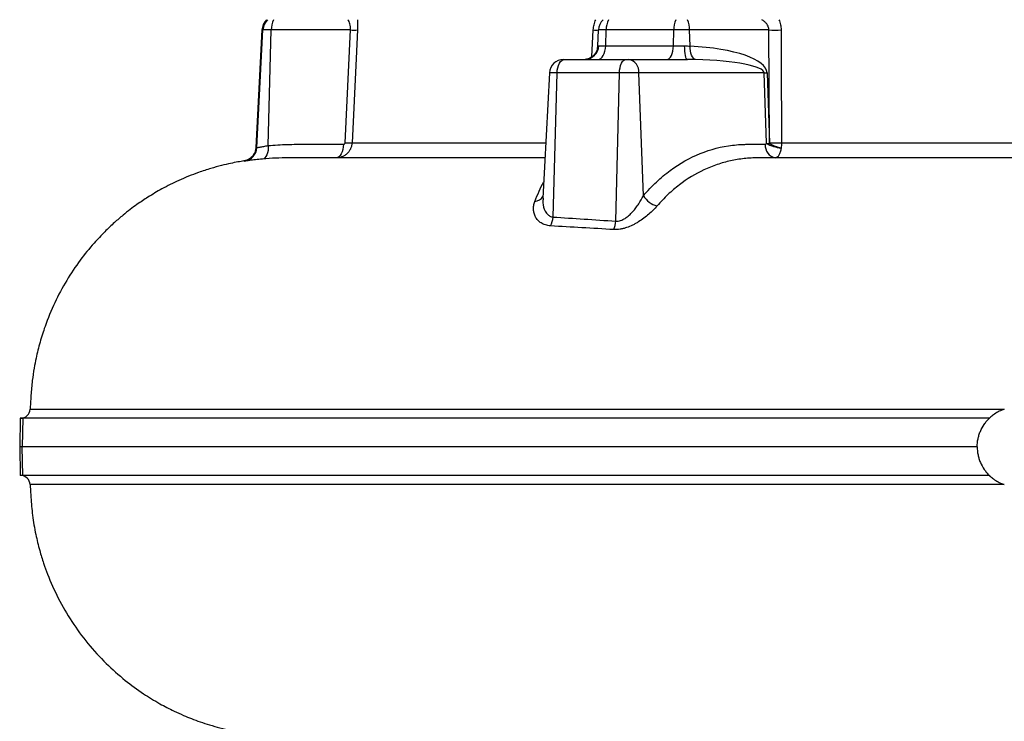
# Model space of a CAD drawing. Header units: millimetres. Extents: x 1899 to 3087, y 857 to 4238.
# Tile 2 of 10: x 1899 to 2519, y 1332 to 1774. Entities that reach past the tile are written whole.
import ezdxf

# ---------------------------------------------------------------- set-up
doc = ezdxf.new("R2010")
doc.units = ezdxf.units.MM
doc.header["$LTSCALE"] = 2

msp = doc.modelspace()

# ---------------------------------------------------------------- linework, layer by layer
at = {"color": 7, "linetype": 'Continuous', "lineweight": 25}
for p, q in [((2051.83, 1767.7), (2047.95, 1693.63)), ((2048.58, 1693.59), (2052.46, 1767.7)), ((2057.7, 1767.7), (2052.46, 1767.7)), ((2055.79, 1694.9), (2057.7, 1767.7)), ((2107.61, 1767.7), (2057.7, 1767.7)), ((2104.22, 1696.65), (2107.61, 1767.7)), ((2263.29, 1757.49), (2263.82, 1767.7)), ((2268.61, 1767.7), (2263.82, 1767.7)), ((2268.32, 1757.7), (2268.61, 1767.7)), ((2311.18, 1767.7), (2268.61, 1767.7)), ((2310.94, 1757.7), (2311.18, 1767.7)), ((2321.2, 1767.7), (2311.18, 1767.7)), ((2321.47, 1757.49), (2321.2, 1767.7)), ((2371.11, 1767.7), (2321.2, 1767.7)), ((2371.45, 1696.65), (2371.11, 1767.7)), ((2263.9, 1757.7), (2268.32, 1757.7)), ((2268.32, 1757.7), (2310.94, 1757.7)), ((2310.94, 1757.7), (2318.04, 1757.7)), ((2241.85, 1749.17), (2242.52, 1749.17)), ((2242.52, 1749.17), (2281.13, 1749.17)), ((2281.13, 1749.17), (2282.84, 1749.17)), ((2282.84, 1749.17), (2319.75, 1749.17)), ((2232.86, 1740.64), (2228.73, 1661.8)), ((2235.16, 1649.9), (2237.71, 1740.64)), ((2276.97, 1740.64), (2237.71, 1740.64)), ((2274.7, 1647.34), (2276.97, 1740.64)), ((2289.19, 1740.64), (2276.97, 1740.64)), ((2292.06, 1663.29), (2289.19, 1740.64)), ((2368.1, 1740.64), (2289.19, 1740.64)), ((2369.52, 1696.32), (2368.1, 1740.64)), ((2369.96, 1740.64), (2371.39, 1696.32)), ((2374.47, 1687.17), (2364.23, 1687.17)), ((2040.49, 1685.22), (2040.56, 1685.22)), ((1899.53, 1523.17), (1899.22, 1505.17)), ((1901.1, 1523.17), (1899.53, 1523.17)), ((1901.1, 1523.17), (1900.79, 1505.17)), ((2509.97, 1523.17), (1901.1, 1523.17)), ((1899.22, 1505.17), (1899.53, 1487.17)), ((1900.79, 1505.17), (1899.22, 1505.17)), ((1901.1, 1487.17), (1900.79, 1505.17)), ((2502.32, 1505.17), (1900.79, 1505.17)), ((1901.1, 1487.17), (1899.53, 1487.17)), ((2509.97, 1487.17), (1901.1, 1487.17))]:
    msp.add_line(p, q, dxfattribs=at)
at = {"color": 8, "linetype": 'Continuous', "lineweight": 25}
for p, q in [((2052.46, 1767.7), (2051.83, 1767.7)), ((2259.65, 1750.76), (2260.53, 1767.7)), ((2237.71, 1740.64), (2232.86, 1740.64)), ((2047.95, 1693.63), (2048.58, 1693.59))]:
    msp.add_line(p, q, dxfattribs=at)
at = {"color": 7, "linetype": 'Continuous', "lineweight": 25, "flags": 128}
for points in [[(2111.98, 1767.7), (2111.12, 1749.73), (2108.59, 1696.65)], [(2378.78, 1767.7), (2378.85, 1749.73), (2379.08, 1696.65)], [(2263.04, 1755.83), (2263.07, 1755.97), (2263.29, 1757.49)], [(2263.43, 1749.17), (2264.35, 1749.33), (2265.25, 1749.81), (2266.07, 1750.59), (2266.8, 1751.64), (2267.41, 1752.93), (2267.88, 1754.41), (2268.18, 1756.01), (2268.32, 1757.7)], [(2306.86, 1749.17), (2307.63, 1749.33), (2308.37, 1749.81), (2309.06, 1750.59), (2309.67, 1751.64), (2310.18, 1752.93), (2310.57, 1754.41), (2310.83, 1756.01), (2310.94, 1757.7)], [(2319.75, 1749.17), (2319.43, 1749.33), (2319.11, 1749.81), (2318.83, 1750.59), (2318.57, 1751.64), (2318.36, 1752.93), (2318.2, 1754.41), (2318.09, 1756.01), (2318.04, 1757.7)], [(2324.98, 1749.07), (2324.25, 1749.42), (2323.57, 1750.03), (2322.96, 1750.87), (2322.43, 1751.91), (2322.01, 1753.14), (2321.7, 1754.5), (2321.52, 1755.97), (2321.47, 1757.49)], [(2237.71, 1740.64), (2237.84, 1742.33), (2238.14, 1743.94), (2238.6, 1745.42), (2239.2, 1746.7), (2239.92, 1747.75), (2240.74, 1748.53), (2241.61, 1749.01), (2242.52, 1749.17)], [(2276.97, 1740.64), (2277.08, 1742.33), (2277.34, 1743.94), (2277.74, 1745.42), (2278.26, 1746.7), (2278.88, 1747.75), (2279.59, 1748.53), (2280.34, 1749.01), (2281.13, 1749.17)], [(2055.79, 1694.9), (2055.79, 1693.28), (2055.63, 1691.73), (2055.34, 1690.31), (2054.9, 1689.05), (2054.35, 1688), (2053.7, 1687.19), (2052.97, 1686.66), (2052.18, 1686.42)], [(2103.11, 1695.7), (2102.99, 1694.01), (2102.7, 1692.41), (2102.28, 1690.93), (2101.72, 1689.64), (2101.04, 1688.59), (2100.29, 1687.81), (2099.47, 1687.33), (2098.62, 1687.17)]]:
    msp.add_lwpolyline(points, dxfattribs=at)
at = {"color": 7, "linetype": 'Continuous', "lineweight": 25}
for centre, radius, start, end in [((2061.81, 1767.17), 10, 135.573, 177), ((2062.46, 1767.17), 10.01, 135.61936, 177.01007), ((2073.71, 1767.57), 16.01, 155.66245, 179.56368), ((2273.81, 1767.17), 10, 135.573, 177), ((2283.54, 1767.55), 14.94, 153.67954, 179.43778), ((2328.54, 1767.6), 17.36, 157.74265, 179.67419), ((2305.19, 1767.57), 16.01, 0.43632, 24.33755), ((2109.79, 1810.98), 43.34, 267.10709, 272.89291), ((2262.17, 1789.5), 21.87, 265.68429, 274.31571), ((2374.94, 1913.43), 145.78, 268.49342, 271.50658), ((2255.17, 1757.9), 8.73, 271.54995, 358.68099), ((2241.85, 1740.17), 9, 90, 177), ((2281.36, 1741.44), 7.88, 354.21171, 79.17046), ((2369.03, 1847.2), 106.56, 269.49956, 270.50044), ((2039.6, 1694.06), 9, 279.20248, 357.02733), ((2106.41, 1740.33), 43.74, 267.13726, 272.86274), ((2376.67, 1694.91), 7.88, 174.21171, 259.17046), ((2381.77, 1718.54), 25.37, 241.14739, 263.24486), ((2370.45, 1802.87), 106.56, 269.49956, 270.50044), ((2387.09, 1724.7), 32.44, 241.04306, 255.16172), ((2375.26, 1842.55), 145.95, 268.50187, 271.49813), ((2304.25, 1670.76), 14.3, 211.5203, 255.59898), ((2220.94, 1650.75), 14.24, 333.25115, 356.56904), ((2258.38, 1648.35), 16.35, 337.14476, 356.45699), ((1899.79, 1529.17), 6, 270.00073, 357.33844), ((1899.79, 1481.17), 6, 2.50894, 89.99969)]:
    msp.add_arc(centre, radius, start, end, dxfattribs=at)
at = {"color": 8, "linetype": 'Continuous', "lineweight": 25}
msp.add_arc((2223.12, 1666.44), 6.74, 275.13044, 327.16354, dxfattribs=at)
at = {"color": 7, "linetype": 'Continuous', "lineweight": 25}
for centre, major_axis, ratio, start_param, end_param in [((2309.68, 1739.7), (60.28, 0.84), 0.298259, 0.005416, 1.369776), ((2314.17, 1740.17), (53.93, 0.44), 0.166691, 0.003182, 1.367542)]:
    msp.add_ellipse(centre, major_axis=major_axis, ratio=ratio, start_param=start_param, end_param=end_param, dxfattribs=at)
for points, knots in [([(2107.61, 1767.7), (2107.63, 1768.05), (2107.64, 1768.39), (2107.62, 1769.07), (2107.6, 1769.4), (2107.49, 1770.37), (2107.37, 1770.96), (2107.05, 1772.06), (2106.86, 1772.55), (2106.44, 1773.43), (2106.21, 1773.82), (2105.97, 1774.17)], [0, 0, 0, 0, 0.125, 0.125, 0.25, 0.25, 0.5, 0.5, 0.75, 0.75, 1, 1, 1, 1]), ([(2112.05, 1774.17), (2112.08, 1773.17), (2112.09, 1772.13), (2112.07, 1769.94), (2112.03, 1768.83), (2111.98, 1767.7)], [0, 0, 0, 0, 0.5, 0.5, 1, 1, 1, 1]), ([(2260.53, 1767.7), (2260.59, 1768.83), (2260.74, 1769.94), (2261.12, 1771.56), (2261.26, 1772.09), (2261.6, 1773.15), (2261.8, 1773.67), (2262.01, 1774.17)], [0, 0, 0, 0, 0.5, 0.5, 0.75, 0.75, 1, 1, 1, 1]), ([(2371.11, 1767.7), (2371.11, 1768.05), (2371.09, 1768.39), (2370.96, 1769.07), (2370.87, 1769.4), (2370.51, 1770.37), (2370.16, 1770.96), (2369.31, 1772.06), (2368.82, 1772.55), (2367.78, 1773.43), (2367.22, 1773.82), (2366.63, 1774.17)], [0, 0, 0, 0, 0.125, 0.125, 0.25, 0.25, 0.5, 0.5, 0.75, 0.75, 1, 1, 1, 1]), ([(2377.37, 1774.17), (2377.82, 1773.17), (2378.17, 1772.13), (2378.65, 1769.94), (2378.77, 1768.83), (2378.78, 1767.7)], [0, 0, 0, 0, 0.5, 0.5, 1, 1, 1, 1]), ([(2262.98, 1755.85), (2262.9, 1755.48), (2262.69, 1754.47), (2261.89, 1753.05), (2260.8, 1751.67), (2259.59, 1750.65), (2258.4, 1749.95), (2257.33, 1749.51), (2256.46, 1749.28), (2255.81, 1749.19), (2255.49, 1749.17), (2255.41, 1749.17), (2255.39, 1749.17)], [0, 0, 0, 0, 0.081566, 0.218752, 0.344044, 0.458414, 0.561745, 0.654695, 0.74492, 0.845008, 0.965131, 1, 1, 1, 1]), ([(2324.98, 1749.07), (2324.16, 1749.09), (2323.32, 1749.11), (2321.57, 1749.16), (2320.68, 1749.17), (2319.75, 1749.17)], [0, 0, 0, 0, 0.5, 0.5, 1, 1, 1, 1]), ([(2047.92, 1693.63), (2047.85, 1692.92), (2047.7, 1691.52), (2046.86, 1689.66), (2045.77, 1688.13), (2044.55, 1686.99), (2043.32, 1686.19), (2042.21, 1685.69), (2041.35, 1685.42), (2040.78, 1685.29), (2040.58, 1685.25), (2040.49, 1685.24)], [0, 0, 0, 0, 0.153482, 0.302227, 0.436178, 0.557432, 0.665992, 0.760426, 0.843931, 0.926262, 1, 1, 1, 1]), ([(2048.58, 1693.59), (2048.65, 1693.59), (2048.86, 1693.62), (2049.4, 1693.73), (2049.61, 1693.77), (2050.11, 1693.87), (2050.39, 1693.93), (2051.02, 1694.06), (2051.36, 1694.12), (2052.11, 1694.27), (2052.52, 1694.35), (2053.8, 1694.58), (2054.75, 1694.75), (2055.79, 1694.9)], [0, 0, 0, 0, 0.25, 0.25, 0.375, 0.375, 0.5, 0.5, 0.625, 0.625, 0.75, 0.75, 1, 1, 1, 1]), ([(2055.79, 1694.9), (2059.74, 1695.27), (2063.68, 1695.51), (2069.6, 1695.68), (2071.57, 1695.7), (2075.51, 1695.7), (2085.37, 1695.7), (2095.23, 1695.7), (2103.11, 1695.7)], [0, 0, 0, 0, 0.25, 0.25, 0.375, 0.375, 0.5, 1, 1, 1, 1]), ([(2108.59, 1696.65), (2108.56, 1696.01), (2108.47, 1695.39), (2108.16, 1694.16), (2107.95, 1693.55), (2107.42, 1692.4), (2107.1, 1691.85), (2106.36, 1690.82), (2105.94, 1690.34), (2105.02, 1689.47), (2104.52, 1689.08), (2103.46, 1688.4), (2102.9, 1688.12), (2101.73, 1687.65), (2101.11, 1687.47), (2099.88, 1687.23), (2099.25, 1687.17), (2098.62, 1687.17)], [0, 0, 0, 0, 0.125, 0.125, 0.25, 0.25, 0.375, 0.375, 0.5, 0.5, 0.625, 0.625, 0.75, 0.75, 0.875, 0.875, 1, 1, 1, 1]), ([(2103.11, 1695.7), (2103.36, 1695.7), (2103.62, 1695.77), (2103.94, 1696.02), (2104.03, 1696.12), (2104.17, 1696.36), (2104.21, 1696.5), (2104.22, 1696.65)], [0, 0, 0, 0, 0.5, 0.5, 0.75, 0.75, 1, 1, 1, 1]), ([(2292.06, 1663.29), (2293.37, 1664.84), (2294.7, 1666.33), (2297.43, 1669.23), (2298.83, 1670.62), (2303.07, 1674.62), (2305.98, 1677.05), (2314.97, 1683.68), (2321.28, 1687.23), (2334.55, 1692.57), (2341.29, 1694.28), (2349.84, 1695.32), (2351.55, 1695.47), (2354.13, 1695.62), (2354.99, 1695.66), (2356.72, 1695.7), (2357.59, 1695.7), (2361.91, 1695.7), (2365.38, 1695.7), (2368.84, 1695.7)], [0, 0, 0, 0, 0.0625, 0.0625, 0.125, 0.125, 0.25, 0.25, 0.5, 0.5, 0.75, 0.75, 0.8125, 0.8125, 0.84375, 0.84375, 0.875, 0.875, 1, 1, 1, 1]), ([(2368.84, 1695.7), (2368.99, 1695.7), (2369.13, 1695.76), (2369.37, 1695.97), (2369.47, 1696.13), (2369.52, 1696.32)], [0, 0, 0, 0, 0.5, 0.5, 1, 1, 1, 1]), ([(2378.78, 1693.35), (2378.71, 1692.89), (2378.63, 1692.44), (2378.43, 1691.6), (2378.32, 1691.2), (2377.97, 1690.07), (2377.68, 1689.39), (2377.2, 1688.58), (2377.04, 1688.34), (2376.69, 1687.92), (2376.51, 1687.74), (2375.96, 1687.32), (2375.58, 1687.17), (2375.19, 1687.17)], [0, 0, 0, 0, 0.125, 0.125, 0.25, 0.25, 0.5, 0.5, 0.625, 0.625, 0.75, 0.75, 1, 1, 1, 1]), ([(2379.08, 1696.65), (2379.07, 1696.08), (2379.04, 1695.52), (2378.94, 1694.42), (2378.87, 1693.87), (2378.78, 1693.35)], [0, 0, 0, 0, 0.5, 0.5, 1, 1, 1, 1]), ([(2379.08, 1696.65), (2390.87, 1696.65), (2402.87, 1696.65), (2418.16, 1696.65), (2421.23, 1696.65), (2427.4, 1696.65), (2430.51, 1696.65), (2439.8, 1696.65), (2446.01, 1696.65), (2464.67, 1696.65), (2477.15, 1696.65), (2502.18, 1696.65), (2514.73, 1696.65), (2539.91, 1696.65), (2552.54, 1696.65), (2568.37, 1696.65), (2571.55, 1696.65), (2577.86, 1696.65), (2581.01, 1696.65), (2590.44, 1696.65), (2596.68, 1696.65), (2615.3, 1696.65), (2639.82, 1696.65), (2663.75, 1696.65), (2675.57, 1696.65)], [0, 0, 0, 0, 0.125, 0.125, 0.15625, 0.15625, 0.1875, 0.1875, 0.25, 0.25, 0.375, 0.375, 0.5, 0.5, 0.625, 0.625, 0.65625, 0.65625, 0.6875, 0.6875, 0.75, 0.75, 0.875, 1, 1, 1, 1]), ([(2068.75, 1687.17), (2065.99, 1687.17), (2063.23, 1687.11), (2057.7, 1686.86), (2054.94, 1686.67), (2052.18, 1686.42)], [0, 0, 0, 0, 0.5, 0.5, 1, 1, 1, 1]), ([(2230.06, 1687.17), (2226.93, 1687.17), (2218.74, 1687.17), (2205.55, 1687.17), (2190.1, 1687.17), (2174.28, 1687.17), (2158.7, 1687.17), (2142.64, 1687.17), (2126.66, 1687.17), (2111.31, 1687.17), (2097.85, 1687.17), (2088.11, 1687.17), (2081.22, 1687.17), (2076.42, 1687.17), (2072.51, 1687.17), (2070.12, 1687.17), (2068.68, 1687.17), (2068.41, 1687.17)], [0, 0, 0, 0, 0.036461, 0.095339, 0.159934, 0.230151, 0.303048, 0.376769, 0.470006, 0.564603, 0.660757, 0.758687, 0.815537, 0.873062, 0.931289, 0.987079, 1, 1, 1, 1]), ([(2364.23, 1687.17), (2364.05, 1687.17), (2363.86, 1687.17), (2363.5, 1687.17), (2362.95, 1687.16), (2361.67, 1687.14), (2360.58, 1687.09), (2358.4, 1686.98), (2356.95, 1686.86), (2352.63, 1686.39), (2349.77, 1685.93), (2344.09, 1684.67), (2341.28, 1683.89), (2337.09, 1682.47), (2335.7, 1681.95), (2332.94, 1680.84), (2331.57, 1680.24), (2324.81, 1677.08), (2319.65, 1673.93), (2312.24, 1668.27), (2309.84, 1666.23), (2306.32, 1662.91), (2305.17, 1661.76), (2302.9, 1659.39), (2301.78, 1658.17), (2300.69, 1656.91)], [0, 0, 0, 0, 0.007813, 0.007813, 0.015625, 0.03125, 0.0625, 0.0625, 0.125, 0.125, 0.25, 0.25, 0.375, 0.375, 0.4375, 0.4375, 0.5, 0.5, 0.75, 0.75, 0.875, 0.875, 0.9375, 0.9375, 1, 1, 1, 1]), ([(2394.05, 1687.17), (2387.96, 1687.17), (2381.38, 1687.17), (2374.94, 1687.17), (2374.47, 1687.17)], [0, 0, 0, 0, 0.9267064, 1, 1, 1, 1]), ([(2679.45, 1687.17), (2672.7, 1687.17), (2659.17, 1687.17), (2638.4, 1687.17), (2617.3, 1687.17), (2594.76, 1687.17), (2573.27, 1687.17), (2552.92, 1687.17), (2534.88, 1687.17), (2516.79, 1687.17), (2498.55, 1687.17), (2480.22, 1687.17), (2461.81, 1687.17), (2443.46, 1687.17), (2422.81, 1687.17), (2406.28, 1687.17), (2396.04, 1687.17), (2394.05, 1687.17)], [0, 0, 0, 0, 0.073953, 0.148087, 0.222777, 0.297654, 0.384332, 0.446218, 0.508103, 0.570419, 0.632734, 0.696405, 0.760077, 0.824216, 0.888356, 0.978242, 1, 1, 1, 1]), ([(2040.56, 1685.24), (2040.55, 1685.24), (2039.33, 1685.07), (2036.42, 1684.55), (2031.73, 1683.63), (2026.03, 1682.3), (2019.26, 1680.44), (2010.18, 1677.47), (1999.8, 1673.26), (1989.2, 1667.96), (1980.47, 1662.81), (1973.89, 1658.39), (1968.71, 1654.58), (1963.96, 1650.83), (1958.57, 1646.2), (1952.42, 1640.38), (1945.08, 1632.58), (1936.88, 1622.47), (1928.5, 1609.94), (1921.04, 1595.98), (1916.3, 1584.48), (1913.49, 1576.11), (1912, 1571.16), (1910.68, 1566.16), (1909.42, 1560.71), (1908.18, 1554.28), (1907.02, 1546.49), (1906.37, 1539.08), (1906.01, 1533.07), (1905.86, 1530.13), (1905.8, 1528.89)], [0, 0, 0, 0, 0.000038, 0.017446, 0.038345, 0.064226, 0.095361, 0.132062, 0.19163, 0.244712, 0.290025, 0.326975, 0.350436, 0.375996, 0.407741, 0.445543, 0.489142, 0.551147, 0.619744, 0.690859, 0.762951, 0.786049, 0.809118, 0.83213, 0.855369, 0.884053, 0.919504, 0.960568, 0.98322, 1, 1, 1, 1]), ([(2052.18, 1686.42), (2050.53, 1686.27), (2049.05, 1686.11), (2047.06, 1685.88), (2046.43, 1685.81), (2045.28, 1685.67), (2044.75, 1685.61), (2043.8, 1685.49), (2043.37, 1685.44), (2042.61, 1685.34), (2042.28, 1685.3), (2041.46, 1685.21), (2041.14, 1685.17), (2041.04, 1685.18)], [0, 0, 0, 0, 0.25, 0.25, 0.375, 0.375, 0.5, 0.5, 0.625, 0.625, 0.75, 0.75, 1, 1, 1, 1]), ([(2274.7, 1647.34), (2275.18, 1647.29), (2275.68, 1647.3), (2276.69, 1647.42), (2277.19, 1647.54), (2278.18, 1647.86), (2278.67, 1648.06), (2279.64, 1648.53), (2280.11, 1648.8), (2281.46, 1649.67), (2282.3, 1650.33), (2283.9, 1651.77), (2284.64, 1652.53), (2286.04, 1654.08), (2286.7, 1654.89), (2287.96, 1656.53), (2288.55, 1657.37), (2290.22, 1659.88), (2291.2, 1661.58), (2292.06, 1663.29)], [0, 0, 0, 0, 0.0625, 0.0625, 0.125, 0.125, 0.1875, 0.1875, 0.25, 0.25, 0.375, 0.375, 0.5, 0.5, 0.625, 0.625, 0.75, 0.75, 1, 1, 1, 1]), ([(2233.66, 1644.34), (2232.47, 1644.41), (2231.38, 1644.61), (2229.38, 1645.23), (2228.46, 1645.66), (2226.86, 1646.68), (2226.17, 1647.26), (2224.98, 1648.56), (2224.5, 1649.26), (2223.72, 1650.72), (2223.42, 1651.49), (2223.11, 1652.68), (2223.02, 1653.08), (2222.91, 1653.89), (2222.87, 1654.3), (2222.82, 1655.54), (2222.88, 1656.37), (2223.17, 1658.04), (2223.4, 1658.89), (2223.72, 1659.72)], [0, 0, 0, 0, 0.125, 0.125, 0.25, 0.25, 0.375, 0.375, 0.5, 0.5, 0.625, 0.625, 0.6875, 0.6875, 0.75, 0.75, 0.875, 0.875, 1, 1, 1, 1]), ([(2300.69, 1656.91), (2299.16, 1655.14), (2297.42, 1653.4), (2294.47, 1650.85), (2293.43, 1650), (2291.26, 1648.39), (2290.14, 1647.61), (2288.37, 1646.51), (2287.77, 1646.15), (2286.54, 1645.47), (2285.91, 1645.14), (2284.01, 1644.21), (2282.72, 1643.66), (2280.72, 1642.99), (2280.04, 1642.79), (2278.7, 1642.45), (2278.04, 1642.31), (2276.71, 1642.11), (2276.04, 1642.03), (2274.73, 1641.96), (2274.08, 1641.96), (2273.45, 1642)], [0, 0, 0, 0, 0.25, 0.25, 0.375, 0.375, 0.5, 0.5, 0.5625, 0.5625, 0.625, 0.625, 0.75, 0.75, 0.8125, 0.8125, 0.875, 0.875, 0.9375, 0.9375, 1, 1, 1, 1]), ([(2273.45, 1642), (2266.66, 1642.4), (2259.95, 1642.79), (2246.69, 1643.57), (2240.13, 1643.95), (2233.66, 1644.34)], [0, 0, 0, 0, 0.5, 0.5, 1, 1, 1, 1]), ([(2519.39, 1528.88), (2518.28, 1528.51), (2517.22, 1528.07), (2515.68, 1527.31), (2515.18, 1527.03), (2514.21, 1526.46), (2513.73, 1526.16), (2512.83, 1525.55), (2512.4, 1525.23), (2511.61, 1524.63), (2511.26, 1524.33), (2510.65, 1523.81), (2510.41, 1523.58), (2510.15, 1523.34), (2510.09, 1523.28), (2510, 1523.2), (2509.97, 1523.17), (2509.97, 1523.17)], [0, 0, 0, 0, 0.25, 0.25, 0.375, 0.375, 0.5, 0.5, 0.625, 0.625, 0.75, 0.75, 0.875, 0.875, 0.9375, 0.9375, 1, 1, 1, 1]), ([(2502.32, 1505.17), (2502.32, 1506.86), (2502.49, 1508.52), (2502.99, 1510.97), (2503.2, 1511.78), (2503.69, 1513.38), (2503.99, 1514.18), (2504.97, 1516.49), (2505.77, 1517.95), (2507.19, 1520.01), (2507.7, 1520.69), (2508.79, 1521.97), (2509.37, 1522.59), (2509.97, 1523.17)], [0, 0, 0, 0, 0.25, 0.25, 0.375, 0.375, 0.5, 0.5, 0.75, 0.75, 0.875, 0.875, 1, 1, 1, 1]), ([(2502.32, 1505.17), (2502.32, 1503.48), (2502.49, 1501.82), (2502.99, 1499.38), (2503.2, 1498.57), (2503.69, 1496.96), (2503.99, 1496.17), (2504.97, 1493.86), (2505.77, 1492.4), (2507.19, 1490.33), (2507.7, 1489.66), (2508.79, 1488.37), (2509.37, 1487.76), (2509.97, 1487.17)], [0, 0, 0, 0, 0.25, 0.25, 0.375, 0.375, 0.5, 0.5, 0.75, 0.75, 0.875, 0.875, 1, 1, 1, 1]), ([(2509.97, 1487.17), (2509.97, 1487.17), (2510, 1487.15), (2510.08, 1487.07), (2510.15, 1487), (2510.32, 1486.85), (2510.42, 1486.75), (2510.67, 1486.53), (2510.8, 1486.41), (2511.26, 1486.01), (2511.61, 1485.72), (2512.4, 1485.11), (2512.82, 1484.8), (2513.72, 1484.19), (2514.2, 1483.89), (2515.18, 1483.31), (2515.68, 1483.04), (2517.22, 1482.28), (2518.28, 1481.84), (2519.39, 1481.47)], [0, 0, 0, 0, 0.0625, 0.0625, 0.125, 0.125, 0.1875, 0.1875, 0.25, 0.25, 0.375, 0.375, 0.5, 0.5, 0.625, 0.625, 0.75, 0.75, 1, 1, 1, 1]), ([(1905.8, 1481.46), (1905.82, 1481.01), (1905.94, 1478.32), (1906.31, 1471.87), (1907.2, 1461.77), (1909.12, 1450.58), (1911.57, 1440.5), (1914.11, 1432.2), (1917.75, 1422.12), (1923.32, 1409.66), (1931.84, 1394.98), (1941.95, 1381.22), (1953.27, 1368.83), (1965.09, 1358.35), (1976.52, 1349.99), (1986.86, 1343.68), (1995.36, 1339.27), (2002.05, 1336.23), (2007.51, 1333.99), (2012.97, 1331.97), (2018.93, 1330.02), (2025.47, 1328.18), (2032.41, 1326.55), (2039.1, 1325.29), (2044.92, 1324.45), (2049.41, 1323.95), (2052.42, 1323.68), (2054.32, 1323.55), (2055.55, 1323.47), (2056.58, 1323.41), (2057.99, 1323.33), (2059.5, 1323.27), (2061.06, 1323.23), (2062.54, 1323.2), (2064.04, 1323.18), (2065.68, 1323.17), (2067.56, 1323.17), (2069.84, 1323.17), (2072.68, 1323.17), (2076.25, 1323.17), (2081.49, 1323.17), (2089.23, 1323.17), (2100.02, 1323.17), (2112.71, 1323.17), (2127.23, 1323.17), (2143.53, 1323.17), (2161.51, 1323.17), (2181.04, 1323.17), (2201.99, 1323.17), (2224.21, 1323.17), (2247.55, 1323.17), (2271.52, 1323.17), (2295.67, 1323.17), (2319.47, 1323.17), (2342.68, 1323.17), (2365.13, 1323.17), (2386.69, 1323.17), (2407.27, 1323.17), (2426.8, 1323.17), (2445.84, 1323.17), (2464.87, 1323.17), (2477.79, 1323.17), (2484.32, 1323.17)], [0, 0, 0, 0, 0.00147, 0.008891, 0.021234, 0.034626, 0.046106, 0.05531, 0.063244, 0.081618, 0.100316, 0.119129, 0.137743, 0.15539, 0.170916, 0.184159, 0.195115, 0.202275, 0.208214, 0.214447, 0.221303, 0.228738, 0.236697, 0.244614, 0.251025, 0.255938, 0.259437, 0.260934, 0.262191, 0.263643, 0.265408, 0.270103, 0.276545, 0.284829, 0.294965, 0.306953, 0.320795, 0.336487, 0.354028, 0.37342, 0.394301, 0.427696, 0.460824, 0.493758, 0.526574, 0.559344, 0.592118, 0.624861, 0.657525, 0.690062, 0.722434, 0.754422, 0.785077, 0.814234, 0.841861, 0.867953, 0.892542, 0.91566, 0.937328, 0.957655, 0.978564, 1, 1, 1, 1])]:
    msp.add_open_spline(points, degree=3, knots=knots, dxfattribs=at)
for points in [[(2263.29, 1757.49), (2263.29, 1757.58), (2263.5, 1757.7), (2263.9, 1757.7)], [(2318.04, 1757.7), (2319.26, 1757.7), (2320.4, 1757.58), (2321.47, 1757.49)], [(2371.39, 1696.32), (2371.43, 1696.42), (2371.45, 1696.53), (2371.45, 1696.65)], [(2235.16, 1649.9), (2248.02, 1649.06), (2261.2, 1648.21), (2274.7, 1647.34)]]:
    msp.add_open_spline(points, degree=3, dxfattribs=at)
at = {"color": 8, "linetype": 'Continuous', "lineweight": 25}
for points, knots in [([(2108.59, 1696.65), (2110.64, 1696.65), (2114.76, 1696.65), (2122.64, 1696.65), (2130.25, 1696.65), (2136.85, 1696.65), (2144.15, 1696.65), (2152.18, 1696.65), (2160.94, 1696.65), (2170.45, 1696.65), (2180.65, 1696.65), (2192.5, 1696.65), (2206.26, 1696.65), (2219.3, 1696.65), (2227.73, 1696.65), (2230.55, 1696.65)], [0, 0, 0, 0, 0.122447, 0.245629, 0.311367, 0.377219, 0.443413, 0.509723, 0.577355, 0.64511, 0.713239, 0.781493, 0.868652, 0.956074, 1, 1, 1, 1]), ([(2041.04, 1685.18), (2040.63, 1685.19), (2040.15, 1685.2), (2040.44, 1685.22), (2040.49, 1685.22)], [0, 0, 0, 0, 0.8411141, 1, 1, 1, 1]), ([(2223.72, 1659.72), (2224.6, 1661.92), (2226.37, 1666.32), (2228.24, 1670.34), (2229.22, 1672), (2229.27, 1672.08)], [0, 0, 0, 0, 0.487455, 0.974924, 1, 1, 1, 1]), ([(2228.94, 1661.76), (2228.84, 1660.81), (2228.55, 1657.97), (2229.64, 1654.17), (2231.75, 1651.23), (2233.69, 1650.13), (2234.82, 1649.95), (2235.16, 1649.9)], [0, 0, 0, 0, 0.18819, 0.562944, 0.788944, 0.936928, 1, 1, 1, 1]), ([(1905.84, 1528.88), (1905.9, 1528.88), (1906.02, 1528.88), (1907.43, 1528.88), (1909.88, 1528.88), (1913.49, 1528.88), (1918.24, 1528.88), (1924.16, 1528.88), (1931.23, 1528.88), (1939.29, 1528.88), (1948.26, 1528.88), (1958.08, 1528.88), (1968.89, 1528.88), (1980.78, 1528.88), (1993.74, 1528.88), (2007.78, 1528.88), (2022.8, 1528.88), (2038.49, 1528.88), (2054.7, 1528.88), (2071.4, 1528.88), (2088.87, 1528.88), (2107.21, 1528.88), (2126.4, 1528.88), (2146.44, 1528.88), (2167.2, 1528.88), (2188.39, 1528.88), (2209.9, 1528.88), (2231.71, 1528.88), (2254.05, 1528.88), (2277.02, 1528.88), (2300.57, 1528.88), (2324.7, 1528.88), (2349.23, 1528.88), (2377.54, 1528.88), (2409.77, 1528.88), (2445.95, 1528.88), (2482.57, 1528.88), (2507.09, 1528.88), (2519.39, 1528.88)], [0, 0, 0, 0, 0.0233721, 0.0500043, 0.0767729, 0.1035912, 0.130959, 0.1583797, 0.1859612, 0.2135966, 0.2398097, 0.2660692, 0.2924703, 0.3189195, 0.3459189, 0.3729698, 0.4001771, 0.4274368, 0.453144, 0.4788944, 0.5047761, 0.5307021, 0.557141, 0.5836284, 0.6102637, 0.6369482, 0.6627303, 0.688556, 0.7145142, 0.740517, 0.7670362, 0.7936041, 0.8203201, 0.847086, 0.8849549, 0.9231103, 0.9614093, 1, 1, 1, 1]), ([(2519.39, 1481.47), (2507.59, 1481.46), (2483.92, 1481.46), (2448.36, 1481.46), (2412.78, 1481.46), (2381.13, 1481.46), (2353.41, 1481.46), (2329.57, 1481.46), (2305.97, 1481.46), (2282.5, 1481.46), (2259.24, 1481.46), (2236.2, 1481.46), (2213.58, 1481.46), (2191.71, 1481.46), (2170.63, 1481.46), (2150.34, 1481.46), (2130.6, 1481.46), (2111.34, 1481.46), (2092.63, 1481.46), (2074.5, 1481.46), (2057.08, 1481.46), (2040.65, 1481.46), (2025.21, 1481.46), (2010.75, 1481.46), (1997.11, 1481.46), (1984.23, 1481.46), (1972.18, 1481.46), (1960.98, 1481.47), (1950.75, 1481.47), (1941.63, 1481.47), (1933.61, 1481.47), (1926.64, 1481.47), (1920.64, 1481.46), (1915.6, 1481.46), (1911.56, 1481.46), (1908.54, 1481.46), (1906.66, 1481.46), (1905.78, 1481.46), (1905.88, 1481.46), (1905.91, 1481.46)], [0, 0, 0, 0, 0.037, 0.074265, 0.111664, 0.149334, 0.175125, 0.20096, 0.226931, 0.252948, 0.279486, 0.306072, 0.332803, 0.359583, 0.385369, 0.411199, 0.437165, 0.463178, 0.489713, 0.516295, 0.543022, 0.569798, 0.595573, 0.621392, 0.647347, 0.673348, 0.699871, 0.726444, 0.753163, 0.779932, 0.805637, 0.831386, 0.857267, 0.883194, 0.909629, 0.936113, 0.962739, 0.98941, 1, 1, 1, 1])]:
    msp.add_open_spline(points, degree=3, knots=knots, dxfattribs=at)

doc.saveas('drawing.dxf')
